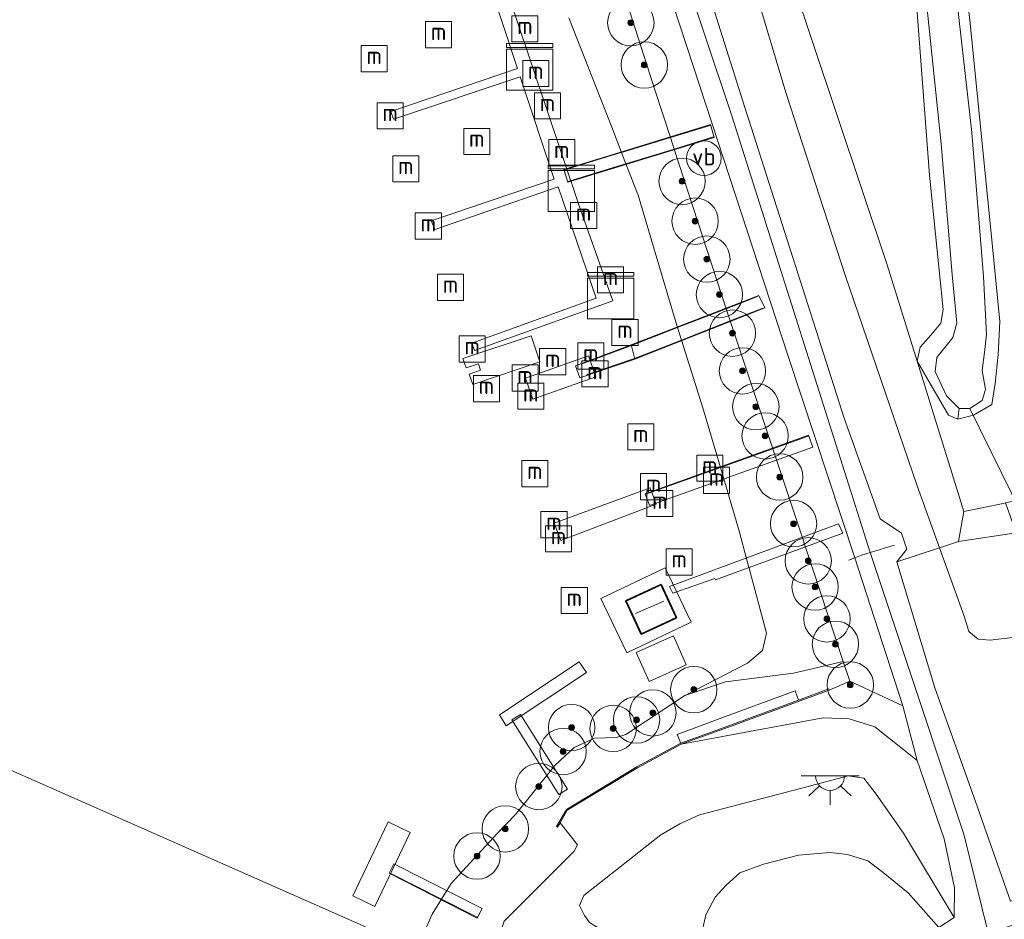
# Model space of a CAD drawing. Extents: x 130905 to 137824, y 412333 to 417928.
# Tile 59 of 256: x 132159 to 132244, y 413412 to 413490. Entities that reach past the tile are written whole.
import ezdxf
from ezdxf.enums import TextEntityAlignment as Align

# ---------------------------------------------------------------- set-up
doc = ezdxf.new("R2010")
doc.units = 0
for name, color, linetype, lineweight in [('B-ME-GR-BOOM-S', 90, 'Continuous', 25), ('B-ME-GR-GRAS-GV', 60, 'Continuous', 13), ('B-ME-GW-OPHOGING_KRUIN-G', 90, 'Continuous', 18), ('B-ME-GW-TALUD_KRUIN-G', 90, 'Continuous', 18), ('B-ME-GW-TALUD_TEEN-G', 90, 'Continuous', 18), ('B-ME-IE-MEUBILAIR_WATERWEGMEUBILAIR-S', 150, 'Continuous', 25), ('B-ME-IE-MEUBILAIR_WEGMEUBILAIR-S', 7, 'Continuous', 25), ('B-ME-IE-TERREINAFSCHEIDING_DOORGANG-G', 210, 'Continuous', 18), ('B-ME-IE-TERREINAFSCHEIDING_KUNSTMATIG_HEKWERK-G', 20, 'IE-TERREINAFSCHEIDING-KUNSTMATIG', 18), ('B-ME-IE-TERREINAFSCHEIDING_KUNSTMATIG_MUUR-GV', 90, 'Continuous', 18), ('B-ME-KG-KADASTRAAL_DAKRAND-G', 170, 'Continuous', 18), ('B-ME-KG-KADASTRAAL_NOK-G', 10, 'Continuous', 18), ('B-ME-KL-DATA-S', 90, 'Continuous', 25), ('B-ME-KL-ET_LS_OV_LICHTPUNT-S', 190, 'Continuous', 25), ('B-ME-KW-KUNSTWERK_BRUG-GV', 170, 'Continuous', 18), ('B-ME-KW-KUNSTWERK_DUIKER-G', 170, 'Continuous', 18), ('B-ME-KW-KUNSTWERK_PONTON-GV', 170, 'Continuous', 18), ('B-ME-KW-KUNSTWERK_STEIGER-GV', 170, 'Continuous', 18), ('B-ME-OB-BEKLEDING_BETON-GV', 253, 'Continuous', 18), ('B-ME-OB-OEVERVOORZIENING-G', 7, 'Continuous', 18), ('B-ME-OG-BEBOUWING_SCHUUR-GV', 7, 'Continuous', 35), ('B-ME-OG-WATER_HAVEN-GV', 170, 'Continuous', 18), ('B-ME-OG-WATER_SLOOT-G', 120, 'Continuous', 18), ('B-ME-OG-WATER_SLOOT-GV', 120, 'Continuous', 18), ('B-ME-OG-WEG_PARKEERSECTIE-GV', 7, 'Continuous', 18), ('B-ME-OG-WEG_TRAP-GV', 7, 'Continuous', 18), ('B-ME-VH-VERHARDING_HALFVERHARDING-GV', 252, 'Continuous', 18)]:
    doc.layers.add(name, color=color, linetype=linetype, lineweight=lineweight)
doc.styles.add('NLCS-ISO', font='NLCS-ISO.ttf')
doc.linetypes.add('IE-TERREINAFSCHEIDING-KUNSTMATIG', pattern='A,4,[82,NLCS.SHX,S=0.75,R=90,X=0,Y=0],4,-2', length=10)

# ---------------------------------------------------------------- blocks, each defined once
blk = doc.blocks.new('SGR-BOOM_01-SO')
at = {"linetype": 'ByBlock', "lineweight": 18}
h = blk.add_hatch(color=0, dxfattribs=at)
h.dxf.hatch_style = 1
edge = h.paths.add_edge_path()
edge.add_arc((0, 0), 0.25, 0, 360)
at = {"color": 0, "linetype": 'ByBlock', "lineweight": 18}
for radius in [2, 0.25]:
    blk.add_circle((0, 0), radius, dxfattribs=at)
blk = doc.blocks.new('SIE-WATER_MEERPAAL-SO')
at = {"color": 0, "linetype": 'ByBlock', "lineweight": 18}
blk.add_lwpolyline([(-1.125, -1.125), (1.125, -1.125), (1.125, 1.125), (-1.125, 1.125)], close=True, dxfattribs=at)
at = {"color": 0, "linetype": 'ByBlock', "lineweight": 18, "style": 'NLCS-ISO'}
blk.add_text('m', height=1.5, dxfattribs=at).set_placement((0, 0.283), align=Align.MIDDLE_CENTER)
blk = doc.blocks.new('SIE-WEG_PAAL_VERKEERSBORD-SO')
at = {"color": 0, "linetype": 'ByBlock', "lineweight": 18}
blk.add_circle((0, 0), 1.5, dxfattribs=at)
at = {"color": 0, "linetype": 'ByBlock', "lineweight": 18, "style": 'NLCS-ISO'}
blk.add_text('vb', height=1.5, dxfattribs=at).set_placement((0, 0.132), align=Align.MIDDLE_CENTER)
blk = doc.blocks.new('SKL-ET_OV_LICHTPUNT-SO')
at = {"color": 0, "linetype": 'ByBlock', "lineweight": 18}
for points in [[(-1.25, 0), (-2.5, 0)], [(1.25, 0), (2.5, 0)], [(-0.915, -0.851), (-1.831, -1.703)], [(0, -1.25), (0, -2.5)], [(0.915, -0.851), (1.831, -1.703)]]:
    blk.add_lwpolyline(points, dxfattribs=at)
blk.add_lwpolyline([(0, 0), (1.25, 0, -1), (-1.25, 0)], format="xyb", close=True, dxfattribs=at)
blk = doc.blocks.new('SKL-DATA_KAST-SO')
at = {"color": 0, "linetype": 'ByBlock', "lineweight": 18}
for points in [[(-2, 2), (2, 2), (2, 1.68), (-2, 1.68)], [(-2, 1.52), (2, 1.52), (2, -2), (-2, -2)]]:
    blk.add_lwpolyline(points, close=True, dxfattribs=at)

msp = doc.modelspace()

# ---------------------------------------------------------------- linework, layer by layer
at = {"layer": 'B-ME-GR-GRAS-GV'}
for points in [[(132235.832, 413492.488, 1.054), (132237.035, 413476.534, 0.888), (132238.224, 413464.972, 0.876), (132238.035, 413463.781, 0.863), (132237.157, 413462.758, 0.847), (132236.238, 413461.724, 0.884), (132235.974, 413460.518, 0.998), (132233.388, 413468.798, 0.936), (132226.966, 413488.037, 0.993), (132219.485, 413510.383, 0.936)], [(132219.485, 413510.383, 0.936), (132226.966, 413488.037, 0.993), (132233.388, 413468.798, 0.936), (132235.974, 413460.518, 0.998), (132240.023, 413447.554, 1.095), (132239.558, 413444.968, 1.033), (132237.912, 413444.409, 1.092), (132235.975, 413449.761, 1.078), (132229.749, 413467.996, 1.07), (132224.668, 413483.655, 0.985), (132219.733, 413500.14, 1.058)], [(132206.554, 413505.173, 1.312), (132213.396, 413483.821, 1.293), (132214.709, 413479.791, 2.394), (132215.033, 413478.797, 2.383), (132219.519, 413465.03, 2.411), (132219.864, 413463.971, 2.471), (132220.535, 413461.911, 1.119), (132223.526, 413452.956, 2.358), (132226.096, 413445.262, 2.356), (132226.336, 413444.546, 2.316), (132227, 413442.557, 1.298), (132229.603, 413434.605, 1.438), (132225.323, 413433.592, 1.238), (132219.445, 413432.863, 0.913), (132215.948, 413431.685, 0.9), (132221.358, 413434.473, 0.9), (132222.645, 413435.561, 0.9), (132222.983, 413437.045, 0.9), (132221.463, 413442.75, 0.9), (132221.271, 413443.471, 0.9), (132220.664, 413445.747, 0.9), (132219.011, 413451.341, 0.9), (132217.489, 413456.493, 0.9), (132215.668, 413462.321, 0.9), (132215.328, 413463.409, 0.9), (132214.76, 413465.226, 0.9), (132211.913, 413474.804, 0.9), (132210.872, 413477.525, 0.9), (132210.497, 413478.504, 0.9), (132209.659, 413480.693, 0.9), (132205.932, 413490.107, 0.9)], [(132243.611, 413448.296, 0.855), (132243.391, 413448.234, 0.868), (132240.023, 413447.554, 1.095), (132235.974, 413460.518, 0.998), (132238.682, 413455.862, 0.876), (132239.494, 413455.514, 0.876), (132240.833, 413455.839, 0.876), (132242.424, 413456.761, 0.876), (132242.724, 413458.565, 0.876), (132242.986, 413461.079, 0.88), (132243.125, 413463.918, 0.868), (132242.307, 413472.115, 0.863), (132240.57, 413489.615, 0.916), (132238.897, 413504.483, 0.953)], [(132238.897, 413504.483, 0.953), (132240.57, 413489.615, 0.916), (132242.307, 413472.115, 0.863), (132243.125, 413463.918, 0.868), (132242.986, 413461.079, 0.88), (132242.724, 413458.565, 0.876), (132242.424, 413456.761, 0.876), (132240.833, 413455.839, 0.876), (132239.494, 413455.514, 0.876), (132239.613, 413456.421, 0.738), (132240.535, 413456.435, 0.738), (132241.597, 413457.107, 0.738), (132241.868, 413458.068, 0.738), (132241.596, 413459.713, 0.738), (132241.807, 413461.237, 0.738), (132241.955, 413462.821, 0.738), (132241.702, 413467.807, 0.738), (132240.698, 413480.214, 0.738), (132239.023, 413494.994, 0.738)], [(132219.733, 413500.14, 1.058), (132224.668, 413483.655, 0.985), (132229.749, 413467.996, 1.07), (132235.975, 413449.761, 1.078), (132237.912, 413444.409, 1.092), (132234.242, 413443.191, 2.494), (132235.09, 413444.289, 2.515), (132234.642, 413445.684, 2.511), (132232.8, 413446.907, 2.502), (132229.701, 413455.585, 2.523), (132221.425, 413481.394, 2.462), (132221.285, 413481.84, 2.465), (132215.708, 413499.497, 2.567)], [(132236.447, 413494.763, 0.738), (132238.046, 413479.251, 0.738), (132239.005, 413467.989, 0.738), (132239.394, 413463.78, 0.738), (132239.049, 413462.546, 0.738), (132237.691, 413460.833, 0.738), (132237.54, 413459.607, 0.738), (132238.509, 413457.503, 0.738), (132239.613, 413456.421, 0.738), (132239.494, 413455.514, 0.876), (132238.682, 413455.862, 0.876), (132235.974, 413460.518, 0.998), (132236.238, 413461.724, 0.884), (132237.157, 413462.758, 0.847), (132238.035, 413463.781, 0.863), (132238.224, 413464.972, 0.876), (132237.035, 413476.534, 0.888), (132235.832, 413492.488, 1.054)], [(132387.884, 413461.864, 5.833), (132364.705, 413453.753, 5.817), (132342.441, 413446.363, 5.783), (132316.121, 413436.883, 5.846), (132285.849, 413427.172, 5.807), (132267.165, 413421.239, 5.684), (132249.84, 413415.661, 5.78), (132244.038, 413413.95, 5.607), (132241.01, 413422.542, 3.994), (132237.518, 413432.351, 2.669), (132234.242, 413443.191, 2.494), (132237.912, 413444.409, 1.092), (132240.045, 413438.514, 1.107), (132240.436, 413437.207, 1.164), (132241.257, 413436.527, 1.22), (132242.286, 413436.456, 1.265), (132246.647, 413436.958, 1.31), (132255.588, 413439.849, 1.285), (132270.415, 413444.442, 1.285), (132291.016, 413451.258, 1.285), (132315.456, 413458.964, 1.407), (132345.286, 413468.756, 1.517), (132370.793, 413477.597, 1.423), (132398.702, 413487.327, 1.367)], [(132246.647, 413436.958, 1.31), (132242.286, 413436.456, 1.265), (132241.257, 413436.527, 1.22), (132240.436, 413437.207, 1.164), (132240.045, 413438.514, 1.107), (132237.912, 413444.409, 1.092), (132239.558, 413444.968, 1.033), (132244.537, 413445.693, 0.883)], [(132200.369, 413412.22, 1.715), (132206.406, 413418.262, 1.828), (132206.691, 413418.791, 1.828), (132205.183, 413420.71, 1.456), (132205.801, 413421.78, 1.478), (132211.856, 413425.435, 1.478), (132215.64, 413427.481, 1.478), (132227.884, 413429.758, 1.778), (132230.125, 413429.665, 2.065), (132232.342, 413428.969, 2.765), (132235.991, 413426.079, 3.428), (132238.318, 413419.324, 4.578), (132239.196, 413415.093, 5.353), (132239.185, 413412.533, 5.902), (132234.793, 413419.809, 5.841), (132232.456, 413423.166, 5.741), (132231.379, 413424.548, 5.691), (132230.026, 413424.74, 5.766), (132225.927, 413423.653, 5.841), (132217.226, 413421.394, 5.706), (132215.513, 413420.611, 5.356), (132213.876, 413419.666, 5.456), (132207.23, 413414.434, 5.443), (132206.871, 413413.559, 5.464), (132207.299, 413412.713, 5.486), (132207.726, 413412.11, 5.444)], [(132207.726, 413412.11, 5.444), (132207.299, 413412.713, 5.486), (132206.871, 413413.559, 5.464), (132207.23, 413414.434, 5.443), (132213.876, 413419.666, 5.456), (132215.513, 413420.611, 5.356), (132217.226, 413421.394, 5.706), (132225.927, 413423.653, 5.841), (132230.026, 413424.74, 5.766), (132231.379, 413424.548, 5.691), (132232.456, 413423.166, 5.741), (132234.793, 413419.809, 5.841), (132239.185, 413412.533, 5.902), (132237.85, 413411.668, 5.931), (132235.2, 413414.673, 5.927), (132233.065, 413416.428, 5.927), (132231.743, 413417.411, 5.923), (132229.97, 413417.976, 5.919), (132228.47, 413418.14, 5.91), (132225.746, 413417.901, 5.906), (132222.742, 413417.145, 5.927), (132220.683, 413416.392, 5.935), (132219.5, 413415.329, 5.935), (132218.564, 413414.291, 5.947), (132217.769, 413412.756, 5.947), (132217.315, 413410.806, 5.947)]]:
    msp.add_polyline3d(points, dxfattribs=at)
for points in [[(132244.537, 413445.693, 0.883), (132239.558, 413444.968, 1.033), (132240.023, 413447.554, 1.095), (132243.391, 413448.234, 0.868), (132243.611, 413448.296, 0.855)], [(132234.74, 413430.778, 2.892), (132235.991, 413426.079, 3.428), (132232.342, 413428.969, 2.765), (132230.125, 413429.665, 2.065), (132227.884, 413429.758, 1.778), (132215.64, 413427.481, 1.478), (132220.019, 413429.048, 1.478), (132228.407, 413432.149, 1.478), (132230.164, 413432.92, 1.561)]]:
    msp.add_polyline3d(points, close=True, dxfattribs=at)
at = {"layer": 'B-ME-GW-OPHOGING_KRUIN-G'}
for points in [[(132166.422, 413641.877, 2.513), (132171.012, 413626.587, 2.782), (132179.335, 413602.418, 2.787), (132185.982, 413583.021, 2.815), (132189.368, 413573.189, 2.843), (132192.63, 413563.625, 2.843), (132200.131, 413541.123, 2.805), (132207.633, 413518.621, 2.766), (132220.014, 413481.658, 2.537), (132231.935, 413444.012, 2.695), (132236.246, 413431.059, 2.872)], [(132236.246, 413431.059, 2.872), (132240.012, 413419.72, 4.547), (132242.097, 413411.217, 5.872), (132242.802, 413409.073, 5.872)]]:
    msp.add_polyline3d(points, dxfattribs=at)
at = {"layer": 'B-ME-GW-TALUD_KRUIN-G'}
for points in [[(132234.74, 413430.778, 2.892), (132230.901, 413442.667, 2.624), (132230.607, 413443.559, 2.625), (132224.842, 413461.029, 2.636), (132217.788, 413482.548, 2.567), (132211, 413503.276, 2.624), (132204.107, 413524.153, 2.661), (132197.222, 413545.249, 2.661), (132192.703, 413558.937, 2.649), (132191.35, 413563.186, 2.651), (132188.299, 413572.769, 2.569), (132187.347, 413575.759, 2.657), (132184.783, 413583.379, 2.475)], [(132215.708, 413499.497, 2.567), (132221.285, 413481.84, 2.465), (132221.425, 413481.394, 2.462), (132229.701, 413455.585, 2.523), (132232.8, 413446.907, 2.502)], [(132409.213, 413469.513, 5.833), (132387.884, 413461.864, 5.833), (132364.705, 413453.753, 5.817), (132342.441, 413446.363, 5.783), (132316.121, 413436.883, 5.846), (132285.849, 413427.172, 5.807), (132267.165, 413421.239, 5.684), (132249.84, 413415.661, 5.78), (132244.038, 413413.95, 5.607), (132241.01, 413422.542, 3.994), (132237.518, 413432.351, 2.669), (132234.242, 413443.191, 2.494), (132235.09, 413444.289, 2.515), (132234.642, 413445.684, 2.511), (132232.8, 413446.907, 2.502)], [(132239.185, 413412.533, 5.902), (132234.793, 413419.809, 5.841), (132232.456, 413423.166, 5.741), (132231.379, 413424.548, 5.691), (132230.026, 413424.74, 5.766), (132225.927, 413423.653, 5.841), (132217.226, 413421.394, 5.706), (132215.513, 413420.611, 5.356), (132213.876, 413419.666, 5.456), (132207.23, 413414.434, 5.443)], [(132207.23, 413414.434, 5.443), (132206.871, 413413.559, 5.464), (132207.299, 413412.713, 5.486), (132207.726, 413412.11, 5.444), (132208.994, 413411.327, 5.74), (132211.265, 413410.243, 5.84), (132213.018, 413408.553, 5.85), (132213.932, 413407.776, 5.87), (132214.452, 413406.761, 5.894), (132214.483, 413405.035, 5.931), (132214.018, 413403.196, 5.85)]]:
    msp.add_polyline3d(points, dxfattribs=at)
at = {"layer": 'B-ME-GW-TALUD_TEEN-G'}
for points in [[(132230.164, 413432.92, 1.561), (132229.603, 413434.605, 1.438), (132227, 413442.557, 1.298), (132226.336, 413444.546, 2.316), (132226.096, 413445.262, 2.356), (132223.526, 413452.956, 2.358), (132220.535, 413461.911, 1.119), (132219.864, 413463.971, 2.471), (132219.519, 413465.03, 2.411), (132215.033, 413478.797, 2.383), (132214.709, 413479.791, 2.394), (132213.396, 413483.821, 1.293), (132206.554, 413505.173, 1.312), (132205.596, 413508.164, 1.311), (132205.154, 413509.543, 2.437), (132204.825, 413510.57, 2.422), (132204.592, 413511.297, 1.241)], [(132219.733, 413500.14, 1.058), (132224.668, 413483.655, 0.985), (132229.749, 413467.996, 1.07), (132235.975, 413449.761, 1.078), (132237.912, 413444.409, 1.092), (132240.045, 413438.514, 1.107), (132240.436, 413437.207, 1.164), (132241.257, 413436.527, 1.22), (132242.286, 413436.456, 1.265), (132246.647, 413436.958, 1.31), (132255.588, 413439.849, 1.285), (132270.415, 413444.442, 1.285), (132291.016, 413451.258, 1.285), (132315.456, 413458.964, 1.407), (132345.286, 413468.756, 1.517), (132370.793, 413477.597, 1.423), (132398.702, 413487.327, 1.367), (132410.041, 413491.47, 1.334)], [(132230.164, 413432.92, 1.561), (132234.74, 413430.778, 2.892)], [(132239.185, 413412.533, 5.902), (132239.196, 413415.093, 5.353), (132238.318, 413419.324, 4.578), (132235.991, 413426.079, 3.428), (132232.342, 413428.969, 2.765), (132230.125, 413429.665, 2.065), (132227.884, 413429.758, 1.778), (132215.64, 413427.481, 1.478)], [(132199.295, 413408.992, 1.76), (132200.369, 413412.22, 1.715), (132206.406, 413418.262, 1.828), (132206.691, 413418.791, 1.828), (132205.183, 413420.71, 1.456)]]:
    msp.add_polyline3d(points, dxfattribs=at)
at = {"layer": 'B-ME-IE-TERREINAFSCHEIDING_DOORGANG-G'}
for points in [[(132211.348, 413461.818, 2.306), (132211.597, 413460.786, 2.448)], [(132230.093, 413443.353, 2.689), (132230.607, 413443.559, 2.625), (132231.178, 413443.783, 2.711), (132231.935, 413444.012, 2.695), (132234.027, 413444.645, 2.653)]]:
    msp.add_polyline3d(points, dxfattribs=at)
at = {"layer": 'B-ME-IE-TERREINAFSCHEIDING_KUNSTMATIG_HEKWERK-G'}
for points in [[(132188.036, 413632.144, 0.876), (132188.575, 413627.191, 0.958), (132190.061, 413612.939, 0.892), (132191.369, 413597.933, 0.928), (132197.758, 413578.032, 0.977), (132204.26, 413558.17, 1.038), (132212.201, 413532.795, 0.953), (132219.485, 413510.383, 0.936), (132226.966, 413488.037, 0.993), (132233.388, 413468.798, 0.936), (132235.974, 413460.518, 0.998)], [(132205.574, 413477, 1.445), (132209.88, 413478.316, 2.1), (132210.497, 413478.504, 0.9), (132214.709, 413479.791, 2.394), (132218.119, 413480.833, 2.601)], [(132218.425, 413479.833, 2.624), (132215.033, 413478.797, 2.383), (132210.872, 413477.525, 0.9), (132210.174, 413477.312, 2.037), (132205.884, 413476.001, 1.407)], [(132206.996, 413460.241, 1.882), (132211.337, 413461.865, 2.3), (132215.328, 413463.409, 0.9), (132219.519, 413465.03, 2.411), (132222.203, 413466.068, 2.448)], [(132222.667, 413465.074, 2.474), (132219.864, 413463.971, 2.471), (132215.668, 413462.321, 0.9), (132211.611, 413460.725, 2.456), (132211.606, 413460.723, 2.463), (132207.471, 413459.33, 1.906)], [(132235.974, 413460.518, 0.998), (132240.023, 413447.554, 1.095), (132239.558, 413444.968, 1.033), (132244.537, 413445.693, 0.883), (132245.803, 413445.7, 0.563)], [(132212.594, 413449.045, 1.583), (132219.011, 413451.341, 0.9), (132223.526, 413452.956, 2.358), (132226.587, 413454.051, 2.575)], [(132240.023, 413447.554, 1.095), (132243.391, 413448.234, 0.868), (132243.611, 413448.296, 0.855), (132245.628, 413448.743, 0.563)], [(132198.021, 413412.551, 1.41), (132194.955, 413414.109, 1.45), (132190.598, 413416.322, 1.508)]]:
    msp.add_polyline3d(points, dxfattribs=at)
at = {"layer": 'B-ME-IE-TERREINAFSCHEIDING_KUNSTMATIG_MUUR-GV'}
msp.add_polyline3d([(132205.183, 413420.71, 1.456), (132204.957, 413420.318, 1.478), (132204.87, 413420.368, 1.353), (132205.728, 413421.852, 1.24), (132211.806, 413425.521, 1.303), (132215.599, 413427.572, 1.34), (132219.985, 413429.142, 1.478), (132225.737, 413431.268, 1.39), (132228.373, 413432.242, 1.478), (132228.407, 413432.149, 1.478), (132220.019, 413429.048, 1.478), (132215.64, 413427.481, 1.478), (132211.856, 413425.435, 1.478), (132205.801, 413421.78, 1.478)], close=True, dxfattribs=at)
at = {"layer": 'B-ME-KG-KADASTRAAL_DAKRAND-G'}
msp.add_polyline3d([(132212.208, 413437.036, 2.95), (132210.92, 413439.809, 2.375), (132213.876, 413441.182, 2.375), (132215.164, 413438.409, 2.95)], close=True, dxfattribs=at)
at = {"layer": 'B-ME-KG-KADASTRAAL_NOK-G'}
msp.add_polyline3d([(132211.684, 413438.734, 3.55), (132214.132, 413439.809, 3.55)], dxfattribs=at)
at = {"layer": 'B-ME-KW-KUNSTWERK_BRUG-GV'}
for points in [[(132210.189, 413477.264, 2.037), (132205.851, 413475.939, 1.4), (132205.511, 413477.034, 1.437), (132209.866, 413478.364, 2.1), (132218.153, 413480.896, 2.6), (132218.488, 413479.8, 2.625)], [(132211.623, 413460.676, 2.463), (132206.887, 413459.08, 1.825), (132206.511, 413460.113, 1.838), (132211.319, 413461.912, 2.3), (132222.339, 413466.174, 2.45), (132222.851, 413465.093, 2.475)], [(132226.986, 413453.084, 2.575), (132212.904, 413448.047, 1.5), (132212.53, 413449.076, 1.588), (132226.618, 413454.115, 2.575)], [(132229.569, 413445.685, 2.675), (132218.588, 413441.638, 1.45), (132218.544, 413441.757, 1.438), (132214.898, 413440.51, 1.263), (132214.637, 413441.062, 1.162), (132229.199, 413446.467, 2.675)], [(132205.83, 413423.607, 1.112), (132205.075, 413423.128, 1.175), (132201.012, 413429.567, 1.412), (132201.768, 413430.044, 1.425)], [(132198.461, 413413.306, 1.422), (132198.043, 413412.484, 1.41), (132190.44, 413416.346, 1.51), (132190.858, 413417.168, 1.51)]]:
    msp.add_polyline3d(points, close=True, dxfattribs=at)
at = {"layer": 'B-ME-KW-KUNSTWERK_DUIKER-G'}
msp.add_polyline3d([(132240.535, 413456.435, 0.738), (132245.06, 413447.207, 0.563)], dxfattribs=at)
at = {"layer": 'B-ME-KW-KUNSTWERK_PONTON-GV'}
for points in [[(132203.454, 413460.432, 1.412), (132197.653, 413458.49, 1.338), (132197.352, 413459.389, 1.362), (132198.33, 413459.717, 1.362), (132198.141, 413460.283, 1.362), (132197.081, 413459.928, 1.362), (132196.813, 413460.729, 1.325), (132202.695, 413462.699, 1.387)], [(132216.069, 413434.332, 1.15), (132212.862, 413432.898, 1.15), (132211.749, 413435.385, 1.162), (132214.956, 413436.82, 1.15)]]:
    msp.add_polyline3d(points, close=True, dxfattribs=at)
at = {"layer": 'B-ME-KW-KUNSTWERK_STEIGER-GV'}
msp.add_polyline3d([(132199.982, 413494.289, 1.262), (132206.79, 413473.971, 1.237), (132209.745, 413465.711, 1.1), (132197.813, 413461.411, 1.187), (132197.565, 413462.054, 1.25), (132208.292, 413465.924, 1.225), (132205.036, 413475.534, 1.212), (132194.381, 413471.867, 1.212), (132194.067, 413472.591, 1.212), (132204.663, 413476.202, 1.2), (132201.731, 413485.008, 1.237), (132190.815, 413481.358, 1.225), (132190.579, 413482.035, 1.225), (132201.519, 413485.752, 1.212), (132198.598, 413494.535, 1.212)], dxfattribs=at)
for points in [[(132208.273, 413459.149, 1.812), (132202.847, 413457.227, 1.775), (132202.207, 413459.032, 1.825), (132207.633, 413460.954, 1.762)], [(132213.486, 413448.182, 1.487), (132205.257, 413445.044, 1.487), (132204.689, 413446.544, 1.5), (132212.962, 413449.59, 1.487)], [(132216.481, 413437.991, 0.987), (132210.949, 413435.343, 0.987), (132208.706, 413440.027, 1.025), (132214.238, 413442.675, 0.987)], [(132207.463, 413433.664, 1.237), (132200.546, 413429.064, 1.263), (132199.962, 413429.999, 1.25), (132206.837, 413434.579, 1.25)], [(132192.264, 413419.876, 1.572), (132189.202, 413413.497, 1.56), (132187.303, 413414.409, 1.46), (132190.364, 413420.788, 1.584)]]:
    msp.add_polyline3d(points, close=True, dxfattribs=at)
at = {"layer": 'B-ME-OB-BEKLEDING_BETON-GV'}
msp.add_polyline3d([(132211, 413503.276, 2.624), (132217.788, 413482.548, 2.567), (132224.842, 413461.029, 2.636), (132230.607, 413443.559, 2.625), (132230.901, 413442.667, 2.624), (132234.74, 413430.778, 2.892), (132230.164, 413432.92, 1.561), (132229.603, 413434.605, 1.438), (132227, 413442.557, 1.298), (132226.336, 413444.546, 2.316), (132226.096, 413445.262, 2.356), (132223.526, 413452.956, 2.358), (132220.535, 413461.911, 1.119), (132219.864, 413463.971, 2.471), (132219.519, 413465.03, 2.411), (132215.033, 413478.797, 2.383), (132214.709, 413479.791, 2.394), (132213.396, 413483.821, 1.293), (132206.554, 413505.173, 1.312)], dxfattribs=at)
at = {"layer": 'B-ME-OB-OEVERVOORZIENING-G'}
msp.add_polyline3d([(132205.932, 413490.107, 0.9), (132209.659, 413480.693, 0.9), (132210.497, 413478.504, 0.9), (132210.872, 413477.525, 0.9), (132211.913, 413474.804, 0.9), (132214.76, 413465.226, 0.9), (132215.328, 413463.409, 0.9), (132215.668, 413462.321, 0.9), (132217.489, 413456.493, 0.9), (132219.011, 413451.341, 0.9), (132220.664, 413445.747, 0.9), (132221.271, 413443.471, 0.9), (132221.463, 413442.75, 0.9), (132222.983, 413437.045, 0.9), (132222.645, 413435.561, 0.9), (132221.358, 413434.473, 0.9), (132215.948, 413431.685, 0.9), (132210.867, 413428.321, 0.9), (132210.041, 413428.043, 0.9), (132208.15, 413427.992, 0.9), (132206.391, 413427.187, 0.9), (132204.73, 413425.64, 0.9), (132201.328, 413421.409, 0.9), (132199.756, 413419.791, 0.9), (132195.805, 413415.47, 0.9), (132194.955, 413414.109, 1.45), (132194.155, 413412.829, 0.9), (132193.378, 413411.081, 0.9)], dxfattribs=at)
at = {"layer": 'B-ME-OG-BEBOUWING_SCHUUR-GV'}
msp.add_polyline3d([(132215.23, 413438.385, 1.15), (132212.183, 413436.97, 1.15), (132210.854, 413439.833, 1.15), (132213.901, 413441.248, 1.15)], close=True, dxfattribs=at)
at = {"layer": 'B-ME-OG-WATER_HAVEN-GV'}
for points in [[(132205.932, 413490.107, 0.9), (132209.659, 413480.693, 0.9), (132210.497, 413478.504, 0.9), (132210.872, 413477.525, 0.9), (132211.913, 413474.804, 0.9), (132214.76, 413465.226, 0.9), (132215.328, 413463.409, 0.9), (132215.668, 413462.321, 0.9), (132217.489, 413456.493, 0.9), (132219.011, 413451.341, 0.9), (132220.664, 413445.747, 0.9), (132221.271, 413443.471, 0.9), (132221.463, 413442.75, 0.9), (132222.983, 413437.045, 0.9), (132222.645, 413435.561, 0.9), (132221.358, 413434.473, 0.9), (132215.948, 413431.685, 0.9), (132210.867, 413428.321, 0.9), (132210.041, 413428.043, 0.9), (132208.15, 413427.992, 0.9), (132206.391, 413427.187, 0.9), (132204.73, 413425.64, 0.9), (132201.328, 413421.409, 0.9), (132199.756, 413419.791, 0.9), (132195.805, 413415.47, 0.9), (132194.955, 413414.109, 1.45), (132194.155, 413412.829, 0.9), (132193.378, 413411.081, 0.9)], [(132128.036, 413438.384, 0.7), (132193.093, 413409.656, 0.9)], [(132193.093, 413409.656, 0.9), (132128.036, 413438.384, 0.7)]]:
    msp.add_polyline3d(points, dxfattribs=at)
at = {"layer": 'B-ME-OG-WATER_SLOOT-G'}
for points in [[(132230.649, 413646.934, 0.843), (132230.67, 413643.265, 0.831), (132232.387, 413624.517, 0.811), (132234.406, 413605.296, 0.79), (132236.147, 413583.746, 0.786), (132238.31, 413561.562, 0.762), (132240.904, 413536.918, 0.799), (132242.196, 413522.231, 0.819), (132242.045, 413520.566, 0.855), (132241.597, 413518.338, 0.872), (132239.438, 413512.827, 0.904), (132238.781, 413511.115, 0.912), (132238.643, 413509.633, 0.936), (132238.897, 413504.483, 0.953), (132240.57, 413489.615, 0.916), (132242.307, 413472.115, 0.863), (132243.125, 413463.918, 0.868), (132242.986, 413461.079, 0.88), (132242.724, 413458.565, 0.876)], [(132235.974, 413460.518, 0.998), (132236.238, 413461.724, 0.884), (132237.157, 413462.758, 0.847), (132238.035, 413463.781, 0.863), (132238.224, 413464.972, 0.876), (132237.035, 413476.534, 0.888), (132235.832, 413492.488, 1.054), (132234.974, 413503.317, 0.957), (132234.779, 413506.688, 0.957), (132235.026, 413509.473, 0.949), (132235.674, 413512.183, 0.916), (132237.24, 413515.786, 0.916), (132238.681, 413518.345, 0.888), (132239.08, 413520.317, 0.843), (132239.058, 413523.537, 0.839), (132237.805, 413539.081, 0.835), (132236.082, 413557.5, 0.811), (132234.147, 413576.537, 0.827), (132232.428, 413593.815, 0.803), (132230.322, 413615.215, 0.815), (132228.864, 413633.41, 0.823), (132227.735, 413645.959, 0.799)], [(132242.724, 413458.565, 0.876), (132242.424, 413456.761, 0.876), (132240.833, 413455.839, 0.876), (132239.494, 413455.514, 0.876), (132238.682, 413455.862, 0.876), (132235.974, 413460.518, 0.998)]]:
    msp.add_polyline3d(points, dxfattribs=at)
at = {"layer": 'B-ME-OG-WATER_SLOOT-GV'}
msp.add_polyline3d([(132239.023, 413494.994, 0.738), (132240.698, 413480.214, 0.738), (132241.702, 413467.807, 0.738), (132241.955, 413462.821, 0.738), (132241.807, 413461.237, 0.738), (132241.596, 413459.713, 0.738), (132241.868, 413458.068, 0.738), (132241.597, 413457.107, 0.738), (132240.535, 413456.435, 0.738), (132239.613, 413456.421, 0.738), (132238.509, 413457.503, 0.738), (132237.54, 413459.607, 0.738), (132237.691, 413460.833, 0.738), (132239.049, 413462.546, 0.738), (132239.394, 413463.78, 0.738), (132239.005, 413467.989, 0.738), (132238.046, 413479.251, 0.738), (132236.447, 413494.763, 0.738)], dxfattribs=at)
at = {"layer": 'B-ME-OG-WEG_PARKEERSECTIE-GV'}
msp.add_polyline3d([(132239.047, 413410.179, 5.919), (132217.224, 413403.278, 5.882), (132217.034, 413407.528, 5.904), (132217.315, 413410.806, 5.947), (132217.769, 413412.756, 5.947), (132218.564, 413414.291, 5.947), (132219.5, 413415.329, 5.935), (132220.683, 413416.392, 5.935), (132222.742, 413417.145, 5.927), (132225.746, 413417.901, 5.906), (132228.47, 413418.14, 5.91), (132229.97, 413417.976, 5.919), (132231.743, 413417.411, 5.923), (132233.065, 413416.428, 5.927), (132235.2, 413414.673, 5.927), (132237.85, 413411.668, 5.931)], close=True, dxfattribs=at)
at = {"layer": 'B-ME-OG-WEG_TRAP-GV'}
msp.add_polyline3d([(132219.985, 413429.142, 1.478), (132215.599, 413427.572, 1.34), (132215.274, 413428.319, 1.34), (132219.365, 413429.836, 1.353), (132225.457, 413432.075, 1.39), (132225.737, 413431.268, 1.39)], close=True, dxfattribs=at)
at = {"layer": 'B-ME-VH-VERHARDING_HALFVERHARDING-GV'}
for points in [[(132244.701, 413412.02, 5.892), (132242.097, 413411.217, 5.872), (132240.171, 413410.545, 5.913), (132239.047, 413410.179, 5.919), (132237.85, 413411.668, 5.931), (132239.185, 413412.533, 5.902), (132239.196, 413415.093, 5.353), (132238.318, 413419.324, 4.578), (132235.991, 413426.079, 3.428), (132234.74, 413430.778, 2.892), (132230.901, 413442.667, 2.624), (132230.607, 413443.559, 2.625), (132224.842, 413461.029, 2.636), (132217.788, 413482.548, 2.567), (132211, 413503.276, 2.624)], [(132215.708, 413499.497, 2.567), (132221.285, 413481.84, 2.465), (132221.425, 413481.394, 2.462), (132229.701, 413455.585, 2.523), (132232.8, 413446.907, 2.502), (132234.642, 413445.684, 2.511), (132235.09, 413444.289, 2.515), (132234.242, 413443.191, 2.494), (132237.518, 413432.351, 2.669), (132241.01, 413422.542, 3.994), (132244.038, 413413.95, 5.607)], [(132193.378, 413411.081, 0.9), (132194.155, 413412.829, 0.9), (132194.955, 413414.109, 1.45), (132195.805, 413415.47, 0.9), (132199.756, 413419.791, 0.9), (132201.328, 413421.409, 0.9), (132204.73, 413425.64, 0.9), (132206.391, 413427.187, 0.9), (132208.15, 413427.992, 0.9), (132210.041, 413428.043, 0.9), (132210.867, 413428.321, 0.9), (132215.948, 413431.685, 0.9), (132219.445, 413432.863, 0.913), (132225.323, 413433.592, 1.238), (132229.603, 413434.605, 1.438), (132230.164, 413432.92, 1.561), (132228.407, 413432.149, 1.478), (132228.373, 413432.242, 1.478), (132225.737, 413431.268, 1.39), (132225.457, 413432.075, 1.39), (132219.365, 413429.836, 1.353), (132215.274, 413428.319, 1.34), (132215.599, 413427.572, 1.34), (132211.806, 413425.521, 1.303), (132205.728, 413421.852, 1.24), (132204.87, 413420.368, 1.353), (132204.957, 413420.318, 1.478), (132205.183, 413420.71, 1.456), (132206.691, 413418.791, 1.828), (132206.406, 413418.262, 1.828), (132200.369, 413412.22, 1.715)]]:
    msp.add_polyline3d(points, dxfattribs=at)

# ---------------------------------------------------------------- block references
at = {"layer": 'B-ME-GR-BOOM-S'}
for p in [(132211.288, 413489.688, 1.275), (132212.452, 413486.043, 1.325), (132215.711, 413476.012, 1.175), (132216.833, 413472.573, 1.2), (132217.845, 413469.307, 1.2), (132218.929, 413466.244, 1.112), (132220.054, 413462.918, 1.138), (132220.918, 413459.667, 1.188), (132222.071, 413456.58, 1.188), (132222.871, 413454.058, 1.212), (132224.128, 413450.514, 1.188), (132225.328, 413446.492, 1.212), (132226.592, 413443.289, 1.212), (132227.182, 413441.034, 1.212), (132228.205, 413438.28, 1.275), (132228.932, 413436.09, 1.338), (132216.715, 413432.182, 0.836), (132230.219, 413432.584, 1.634), (132211.786, 413429.566, 0.974), (132213.188, 413430.173, 0.898), (132206.183, 413428.911, 0.961), (132209.767, 413428.834, 0.936), (132205.444, 413426.843, 0.974), (132203.353, 413423.825, 0.974), (132200.464, 413420.175, 1.024), (132198.023, 413417.836, 0.974)]:
    msp.add_blockref('SGR-BOOM_01-SO', p, dxfattribs=at)
at = {"layer": 'B-ME-IE-MEUBILAIR_WATERWEGMEUBILAIR-S'}
for p in [(132202.154, 413489.168, 3.625), (132194.709, 413488.655, 3.875), (132189.155, 413486.587, 3.875), (132203.085, 413485.3, 3.55), (132204.096, 413482.512, 3.588), (132190.53, 413481.662, 3.875), (132197.997, 413479.454, 4.175), (132205.331, 413478.478, 3.588), (132191.879, 413477.091, 3.938), (132207.219, 413473.065, 3.488), (132193.823, 413472.155, 4.038), (132195.737, 413466.866, 4.438), (132209.537, 413467.517, 3.325), (132210.787, 413462.967, 3.23), (132197.605, 413461.555, 4.238), (132207.83, 413460.947, 4.542), (132204.551, 413460.464, 4.333), (132208.195, 413459.402, 4.98), (132202.165, 413459.052, 4.68), (132198.83, 413458.136, 4.15), (132202.656, 413457.482, 4.68), (132212.144, 413453.979, 3.704), (132203.003, 413450.803, 4.93), (132218.098, 413451.279, 4.542), (132218.679, 413450.231, 4.667), (132213.248, 413449.686, 3.717), (132213.798, 413448.228, 3.592), (132204.663, 413446.408, 4.792), (132205.046, 413445.181, 4.417), (132215.455, 413443.184, 3.992), (132206.413, 413439.859, 4.267)]:
    msp.add_blockref('SIE-WATER_MEERPAAL-SO', p, dxfattribs=at)
at = {"layer": 'B-ME-IE-MEUBILAIR_WEGMEUBILAIR-S'}
msp.add_blockref('SIE-WEG_PAAL_VERKEERSBORD-SO', (132217.593, 413478.003, 2.026), dxfattribs=at)
at = {"layer": 'B-ME-KL-DATA-S'}
for p in [(132202.56, 413485.881, 1.338), (132206.151, 413475.416, 1.238), (132209.547, 413466.145, 1.162)]:
    msp.add_blockref('SKL-DATA_KAST-SO', p, dxfattribs=at)
at = {"layer": 'B-ME-KL-ET_LS_OV_LICHTPUNT-S'}
msp.add_blockref('SKL-ET_OV_LICHTPUNT-SO', (132228.472, 413424.738, 5.588), dxfattribs=at)

doc.saveas('drawing.dxf')
